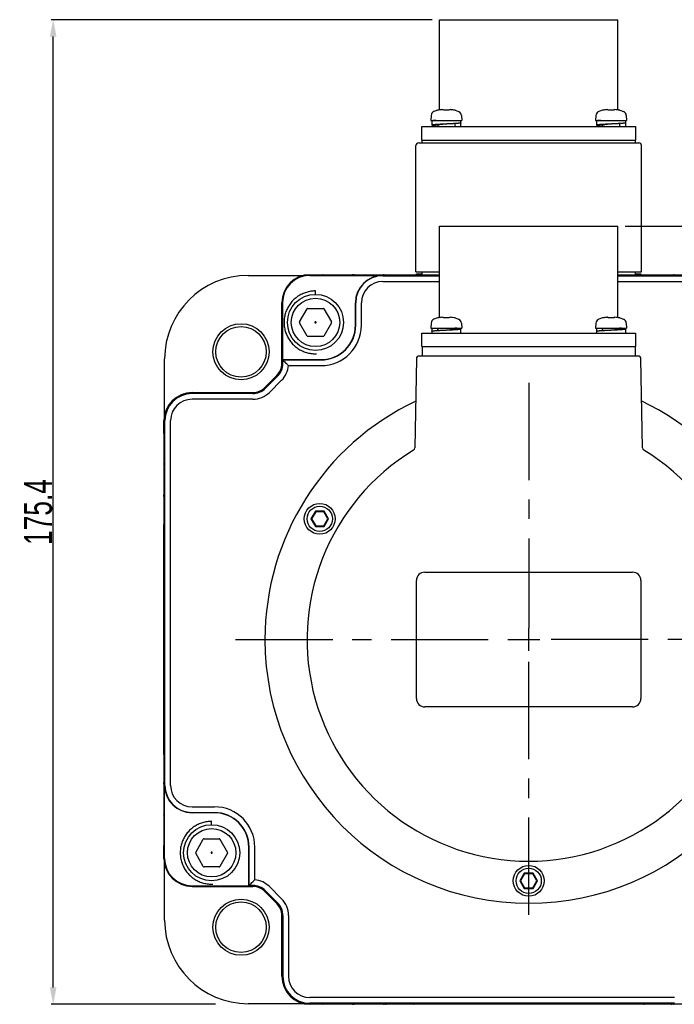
# Model space of a CAD drawing. Header units: millimetres. Extents: x -95 to 535, y -111 to 334.
# Tile 3 of 20: x 13 to 71, y 157 to 245. Entities that reach past the tile are written whole.
import ezdxf

# ---------------------------------------------------------------- set-up
doc = ezdxf.new("R2010")
doc.units = ezdxf.units.MM
doc.header["$LTSCALE"] = 23.1
doc.header["$PDMODE"] = 3
doc.header["$PDSIZE"] = 0.3125
doc.linetypes.add('CENTER', pattern=[0.6, 0.375, -0.075, 0.075, -0.075])
doc.layers.get('0').update_dxf_attribs({"linetype": 'CONTINUOUS'})
doc.layers.get('Defpoints').update_dxf_attribs({"linetype": 'CONTINUOUS'})
for name, color, linetype in [('3_ALL_AXES', 7, 'CONTINUOUS'), ('7_ALL_FEATURES', 7, 'CONTINUOUS'), ('AXS', 7, 'CONTINUOUS'), ('DEFAULT_1', 7, 'CENTER')]:
    doc.layers.add(name, color=color, linetype=linetype)
doc.styles.get("Standard").update_dxf_attribs({"font": 'txt', "width": 0.7})
doc.dimstyles.new('DIMSTYLE_3', dxfattribs={"dimtxt": 2.5, "dimasz": 1.5, "dimexe": 0.18, "dimexo": 0.0625, "dimgap": 0.09, "dimtad": 1, "dimdec": 1, "dimlfac": 2, "dimdsep": 46, "dimtxsty": 'Standard', "dimblk": '_FILLED', "dimblk1": '_FILLED', "dimblk2": '_FILLED', "dimcen": 0.09, "dimadec": 0, "dimazin": 0, "dimtp": 0.1, "dimtm": 0.1, "dimtfac": 1, "dimtdec": 1, "dimtofl": 0, "dimtmove": 0, "dimatfit": 3, "dimldrblk": '_FILLED', "dimfxl": 0, "dimtolj": 1, "dimarcsym": 0})

# ---------------------------------------------------------------- blocks, each defined once
blk = doc.blocks.new('_FILLED')
at = {"color": 0, "linetype": 'ByBlock'}
blk.add_solid([(0, 0), (-1, 0.2), (-1, -0.2)], dxfattribs=at)
blk = doc.blocks.new('*D173')
at = {"color": 0, "linetype": 'Continuous', "lineweight": -2}
for p, q in [((66.827, 226.764), (97.032, 226.764)), ((96.852, 158.944), (96.852, 225.264)), ((85.797, 157.444), (97.032, 157.444))]:
    blk.add_line(p, q, dxfattribs=at)
at = {"layer": 'Defpoints', "color": 0, "linetype": 'Continuous'}
for p in [(66.764, 226.764), (96.852, 226.764), (85.735, 157.444)]:
    blk.add_point(p, dxfattribs=at)
at = {"color": 0, "linetype": 'Continuous', "lineweight": -2, "xscale": 1.5, "yscale": 1.5, "zscale": 1.5}
for p, rotation in [((96.852, 226.764), 90), ((96.852, 157.444), 270)]:
    blk.add_blockref('_FILLED', p, dxfattribs=dict(at, rotation=rotation))
at = {"color": 0, "linetype": 'Continuous', "insert": (95.512, 192.104), "char_height": 2.5, "attachment_point": 5, "rotation": 90}
blk.add_mtext('\\A1;138.6', dxfattribs=at)
blk = doc.blocks.new('*D174')
at = {"color": 0, "linetype": 'Continuous', "lineweight": -2}
for p, q in [((49.627, 245.164), (15.672, 245.164)), ((15.852, 158.944), (15.852, 243.664)), ((30.314, 157.444), (15.672, 157.444))]:
    blk.add_line(p, q, dxfattribs=at)
at = {"layer": 'Defpoints', "color": 0, "linetype": 'Continuous'}
for p in [(15.852, 245.164), (49.689, 245.164), (30.377, 157.444)]:
    blk.add_point(p, dxfattribs=at)
at = {"color": 0, "linetype": 'Continuous', "lineweight": -2, "xscale": 1.5, "yscale": 1.5, "zscale": 1.5}
for p, rotation in [((15.852, 245.164), 90), ((15.852, 157.444), 270)]:
    blk.add_blockref('_FILLED', p, dxfattribs=dict(at, rotation=rotation))
at = {"color": 0, "linetype": 'Continuous', "insert": (14.512, 201.304), "char_height": 2.5, "attachment_point": 5, "rotation": 90}
blk.add_mtext('\\A1;175.4', dxfattribs=at)

msp = doc.modelspace()

# ---------------------------------------------------------------- linework, layer by layer
at = {"color": 7, "linetype": 'Continuous'}
for p, q in [((50.111, 237.0916), (49.7878, 236.9851)), ((50.1397, 237.0925), (50.1382, 237.0923)), ((50.1729, 237.0979), (50.1576, 237.0953)), ((50.1894, 237.101), (50.1718, 237.0977)), ((50.2089, 237.1047), (50.1866, 237.1005)), ((50.2282, 237.1086), (50.2087, 237.1047)), ((50.2103, 237.105), (50.2094, 237.1048)), ((50.5391, 237.1534), (50.5735, 237.1503)), ((50.5735, 237.1503), (50.5785, 237.1489)), ((50.611, 237.1364), (50.5785, 237.1489)), ((50.6539, 237.1138), (50.6102, 237.1368)), ((50.6777, 237.0975), (50.6531, 237.1143)), ((50.6779, 237.0975), (50.676, 237.098)), ((50.6896, 237.0954), (50.6779, 237.0975)), ((50.7565, 237.0922), (50.729, 237.0923)), ((50.8396, 237.0946), (50.7555, 237.0922)), ((50.9364, 237.0946), (50.8383, 237.0946)), ((51.0959, 237.0975), (51.0837, 237.0954)), ((51.1205, 237.1143), (51.0959, 237.0975)), ((51.1634, 237.1368), (51.1198, 237.1138)), ((51.1951, 237.1489), (51.1626, 237.1364)), ((51.1951, 237.1489), (51.2103, 237.1525)), ((51.2342, 237.1534), (51.2341, 237.1534)), ((51.3311, 237.1433), (51.2346, 237.1534)), ((51.6244, 237.0939), (51.6186, 237.0949)), ((51.6383, 237.092), (51.6353, 237.0923)), ((51.6627, 237.0916), (51.9858, 236.9851)), ((64.791, 237.0916), (64.4678, 236.9851)), ((64.8197, 237.0925), (64.8182, 237.0923)), ((64.8529, 237.0979), (64.8376, 237.0953)), ((64.8694, 237.101), (64.8518, 237.0977)), ((64.8889, 237.1047), (64.869, 237.1009)), ((64.9082, 237.1086), (64.8887, 237.1047)), ((65.2191, 237.1534), (65.2535, 237.1503)), ((65.2535, 237.1503), (65.2585, 237.1489)), ((65.291, 237.1364), (65.2585, 237.1489)), ((65.3339, 237.1138), (65.2902, 237.1368)), ((65.3577, 237.0975), (65.3331, 237.1143)), ((65.3579, 237.0975), (65.356, 237.098)), ((65.3696, 237.0954), (65.3579, 237.0975)), ((65.4365, 237.0922), (65.409, 237.0923)), ((65.5196, 237.0946), (65.4355, 237.0922)), ((65.6164, 237.0946), (65.5183, 237.0946)), ((65.7759, 237.0975), (65.7637, 237.0954)), ((65.8005, 237.1143), (65.7759, 237.0975)), ((65.8434, 237.1368), (65.7998, 237.1138)), ((65.8751, 237.1489), (65.8426, 237.1364)), ((65.8751, 237.1489), (65.8903, 237.1525)), ((65.9142, 237.1534), (65.9141, 237.1534)), ((66.0111, 237.1433), (65.9146, 237.1534)), ((66.3044, 237.0939), (66.2986, 237.0949)), ((66.3183, 237.092), (66.3153, 237.0923)), ((66.3427, 237.0916), (66.6658, 236.9851)), ((49.5349, 236.6339), (49.5118, 236.1937)), ((49.5118, 236.1937), (52.2618, 236.1937)), ((52.2388, 236.6339), (52.2618, 236.1937)), ((64.2149, 236.6339), (64.1918, 236.1937)), ((64.1918, 236.1937), (66.9418, 236.1937)), ((66.9188, 236.6339), (66.9418, 236.1937)), ((48.1768, 222.6937), (48.1768, 233.9437)), ((48.4268, 234.1937), (68.0268, 234.1937)), ((68.2768, 222.6937), (68.2768, 233.9437)), ((33.2268, 222.3869), (38.3687, 222.3869)), ((38.7268, 222.4437), (39.87, 222.4437)), ((38.7268, 222.4349), (50.2893, 222.4349)), ((38.7268, 222.3826), (45.2268, 222.3826)), ((42.5836, 222.4437), (42.62, 222.4437)), ((45.2268, 222.3564), (50.2893, 222.3564)), ((45.3336, 222.4437), (50.2893, 222.4437)), ((48.1768, 222.6937), (50.2893, 222.6937)), ((48.2268, 222.4937), (48.2268, 222.5187)), ((48.2268, 222.5187), (48.7268, 222.5187)), ((48.2268, 222.4937), (48.7268, 222.4937)), ((66.1643, 222.6937), (68.2768, 222.6937)), ((66.1643, 222.4437), (71.12, 222.4437)), ((66.1643, 222.4349), (77.7268, 222.4349)), ((66.1643, 222.3564), (77.7268, 222.3564)), ((67.7268, 222.5187), (68.2268, 222.5187)), ((67.7268, 222.4937), (68.2268, 222.4937)), ((68.2268, 222.4937), (68.2268, 222.5187)), ((45.2268, 221.8477), (50.2893, 221.8477)), ((66.1643, 221.8477), (77.7268, 221.8477)), ((39.2285, 220.6841), (39.2285, 220.9948)), ((36.2268, 214.5269), (36.2268, 219.9437)), ((36.2355, 219.9437), (36.2355, 214.5269)), ((36.2879, 219.9437), (36.2879, 214.8826)), ((37.8068, 218.2323), (38.4852, 219.4073)), ((38.5501, 219.4448), (39.9069, 219.4448)), ((39.9719, 219.4073), (40.6502, 218.2323)), ((42.7879, 217.9437), (42.7879, 219.9437)), ((42.8141, 217.9437), (42.8141, 219.9437)), ((43.3228, 217.9437), (43.3228, 219.9437)), ((50.111, 218.5916), (49.7878, 218.4851)), ((50.1622, 218.5961), (50.1513, 218.5942)), ((50.1729, 218.5979), (50.1604, 218.5958)), ((50.185, 218.6002), (50.1713, 218.5977)), ((50.1985, 218.6027), (50.1839, 218.5999)), ((50.2131, 218.6056), (50.1978, 218.6026)), ((50.2282, 218.6086), (50.2131, 218.6056)), ((50.6133, 218.6354), (50.5785, 218.6489)), ((50.6521, 218.6149), (50.6132, 218.6354)), ((50.6775, 218.5976), (50.652, 218.615)), ((50.6776, 218.5976), (50.6746, 218.5983)), ((50.7134, 218.5931), (50.6954, 218.5947)), ((50.7688, 218.5926), (50.7595, 218.5923)), ((50.8446, 218.5947), (50.7688, 218.5926)), ((50.9299, 218.5947), (50.8442, 218.5947)), ((51.015, 218.5923), (50.9295, 218.5947)), ((51.0073, 218.5925), (51.0048, 218.5926)), ((51.0784, 218.5947), (51.0605, 218.5931)), ((51.091, 218.5965), (51.0784, 218.5947)), ((51.0988, 218.5982), (51.0911, 218.5966)), ((51.1218, 218.6151), (51.0961, 218.5976)), ((51.0982, 218.598), (51.0988, 218.5982)), ((51.1606, 218.6355), (51.1216, 218.615)), ((51.1951, 218.6489), (51.1605, 218.6354)), ((51.2259, 218.6537), (51.2343, 218.6534)), ((51.336, 218.6427), (51.2346, 218.6534)), ((51.5607, 218.6055), (51.5455, 218.6086)), ((51.6372, 218.592), (51.6381, 218.592)), ((51.6627, 218.5916), (51.9858, 218.4851)), ((64.791, 218.5916), (64.4678, 218.4851)), ((64.8422, 218.5961), (64.8313, 218.5942)), ((64.8529, 218.5979), (64.8404, 218.5958)), ((64.865, 218.6002), (64.8513, 218.5977)), ((64.8785, 218.6027), (64.8639, 218.5999)), ((64.8931, 218.6056), (64.8778, 218.6026)), ((64.9082, 218.6086), (64.8931, 218.6056)), ((64.9082, 218.6086), (64.8932, 218.6056)), ((65.2933, 218.6354), (65.2585, 218.6489)), ((65.3321, 218.6149), (65.2932, 218.6354)), ((65.3575, 218.5976), (65.332, 218.615)), ((65.3576, 218.5976), (65.3546, 218.5983)), ((65.3934, 218.5931), (65.3754, 218.5947)), ((65.4488, 218.5926), (65.4395, 218.5923)), ((65.5246, 218.5947), (65.4488, 218.5926)), ((65.6099, 218.5947), (65.5242, 218.5947)), ((65.695, 218.5923), (65.6095, 218.5947)), ((65.6873, 218.5925), (65.6848, 218.5926)), ((65.7584, 218.5947), (65.7405, 218.5931)), ((65.771, 218.5965), (65.7584, 218.5947)), ((65.7788, 218.5982), (65.7711, 218.5966)), ((65.8018, 218.6151), (65.7761, 218.5976)), ((65.7782, 218.598), (65.7788, 218.5982)), ((65.8406, 218.6355), (65.8016, 218.615)), ((65.8751, 218.6489), (65.8405, 218.6354)), ((65.9059, 218.6537), (65.9143, 218.6534)), ((66.016, 218.6427), (65.9146, 218.6534)), ((66.2407, 218.6055), (66.2255, 218.6086)), ((66.3172, 218.592), (66.3181, 218.592)), ((66.3427, 218.5916), (66.6658, 218.4851)), ((38.4852, 216.9823), (37.8068, 218.1573)), ((39.1913, 218.2304), (39.1791, 218.2092)), ((39.1791, 218.1804), (39.1913, 218.1592)), ((39.2407, 218.2448), (39.2163, 218.2448)), ((39.2163, 218.1448), (39.2407, 218.1448)), ((39.2779, 218.2092), (39.2657, 218.2304)), ((39.2657, 218.1592), (39.2779, 218.1804)), ((40.6502, 218.1573), (39.9719, 216.9823)), ((49.5349, 218.1339), (49.5118, 217.6937)), ((49.5118, 217.6937), (52.2618, 217.6937)), ((52.2388, 218.1339), (52.2618, 217.6937)), ((64.2149, 218.1339), (64.1918, 217.6937)), ((64.1918, 217.6937), (66.9418, 217.6937)), ((66.9188, 218.1339), (66.9418, 217.6937)), ((39.9069, 216.9448), (38.5501, 216.9448)), ((25.7836, 209.8018), (25.7836, 214.9437)), ((36.3141, 214.8564), (36.2879, 214.8826)), ((36.2879, 214.8826), (39.7268, 214.8826)), ((36.3146, 214.8277), (36.3141, 214.8564)), ((36.3141, 214.8564), (39.7268, 214.8564)), ((36.8151, 214.3477), (39.7268, 214.3477)), ((34.7042, 212.383), (35.7875, 213.4663)), ((35.7937, 213.4601), (34.7104, 212.3768)), ((35.8492, 213.4046), (34.7659, 212.3213)), ((36.2089, 213.0448), (35.1257, 211.9616)), ((28.2268, 211.9437), (33.6436, 211.9437)), ((33.6436, 211.9349), (28.2268, 211.9349)), ((33.6436, 211.8564), (28.2268, 211.8564)), ((33.6436, 211.3477), (28.2268, 211.3477)), ((25.7268, 208.3005), (25.7268, 209.4437)), ((25.7355, 170.4437), (25.7355, 209.4437)), ((25.8141, 176.9437), (25.8141, 209.4437)), ((26.3228, 176.9437), (26.3228, 209.4437)), ((25.7268, 205.5505), (25.7268, 205.5868)), ((25.7268, 202.6896), (25.7268, 202.8368)), ((39.2176, 201.3687), (38.8279, 200.6937)), ((39.2464, 201.3187), (38.8856, 200.6937)), ((39.2176, 201.3687), (39.2464, 201.3187)), ((39.997, 201.3687), (39.2176, 201.3687)), ((39.9681, 201.3187), (39.2464, 201.3187)), ((39.997, 201.3687), (39.9681, 201.3187)), ((40.329, 200.6937), (39.9681, 201.3187)), ((40.3867, 200.6937), (39.997, 201.3687)), ((25.7268, 179.6896), (25.7268, 200.1977)), ((38.8279, 200.6937), (39.2176, 200.0187)), ((38.8279, 200.6937), (38.8856, 200.6937)), ((38.8856, 200.6937), (39.2464, 200.0687)), ((39.2176, 200.0187), (39.2464, 200.0687)), ((39.2176, 200.0187), (39.997, 200.0187)), ((39.2464, 200.0687), (39.9681, 200.0687)), ((39.9681, 200.0687), (40.329, 200.6937)), ((39.997, 200.0187), (39.9681, 200.0687)), ((39.997, 200.0187), (40.3867, 200.6937)), ((40.3867, 200.6937), (40.329, 200.6937)), ((48.9768, 195.9437), (67.4768, 195.9437)), ((48.2268, 184.6937), (48.2268, 195.1937)), ((68.2268, 195.1937), (68.2268, 184.6937)), ((58.2268, 188.9436), (58.2268, 190.9437)), ((57.2268, 189.9437), (59.2269, 189.9437)), ((67.4768, 183.9437), (48.9768, 183.9437)), ((25.7268, 177.0505), (25.7268, 177.1977)), ((25.7879, 170.4437), (25.7879, 176.9437)), ((28.2268, 175.0397), (30.2268, 175.0397)), ((25.7268, 174.3005), (25.7268, 174.3368)), ((28.2268, 174.5309), (30.2268, 174.5309)), ((30.2268, 174.5048), (28.2268, 174.5048)), ((29.9757, 173.4347), (29.9757, 173.7454)), ((28.554, 170.9829), (29.2323, 172.1579)), ((29.2973, 172.1954), (30.6541, 172.1954)), ((30.719, 172.1579), (31.3974, 170.9829)), ((25.7268, 170.4437), (25.7268, 171.5868)), ((33.2879, 168.0048), (33.2879, 171.4437)), ((33.3141, 168.0309), (33.3141, 171.4437)), ((33.8228, 168.532), (33.8228, 171.4437)), ((29.2323, 169.7329), (28.554, 170.9079)), ((29.9385, 170.9809), (29.9263, 170.9598)), ((29.9263, 170.9309), (29.9385, 170.9098)), ((29.9879, 170.9954), (29.9635, 170.9954)), ((29.9635, 170.8954), (29.9879, 170.8954)), ((30.0251, 170.9598), (30.0129, 170.9809)), ((30.0129, 170.9098), (30.0251, 170.9309)), ((31.3974, 170.9079), (30.719, 169.7329)), ((25.7836, 164.9437), (25.7836, 170.0855)), ((30.6541, 169.6954), (29.2973, 169.6954)), ((57.8371, 169.1187), (57.4474, 168.4437)), ((57.4474, 168.4437), (57.5051, 168.4437)), ((57.4474, 168.4437), (57.8371, 167.7687)), ((57.866, 169.0687), (57.5051, 168.4437)), ((57.5051, 168.4437), (57.866, 167.8187)), ((58.6165, 169.1187), (57.8371, 169.1187)), ((57.8371, 169.1187), (57.866, 169.0687)), ((58.5877, 169.0687), (57.866, 169.0687)), ((58.6165, 169.1187), (58.5877, 169.0687)), ((58.9485, 168.4437), (58.5877, 169.0687)), ((58.5877, 167.8187), (58.9485, 168.4437)), ((59.0062, 168.4437), (58.6165, 169.1187)), ((58.6165, 167.7687), (59.0062, 168.4437)), ((59.0062, 168.4437), (58.9485, 168.4437)), ((28.2268, 168.0048), (33.2879, 168.0048)), ((28.2268, 167.9524), (33.6436, 167.9524)), ((33.6436, 167.9437), (28.2268, 167.9437)), ((33.3141, 168.0309), (33.2879, 168.0048)), ((33.3428, 168.0314), (33.3141, 168.0309)), ((34.7659, 167.566), (35.8492, 166.4828)), ((35.1257, 167.9258), (36.2089, 166.8425)), ((57.8371, 167.7687), (57.866, 167.8187)), ((57.8371, 167.7687), (58.6165, 167.7687)), ((57.866, 167.8187), (58.5877, 167.8187)), ((58.6165, 167.7687), (58.5877, 167.8187)), ((35.7875, 166.4211), (34.7042, 167.5043)), ((34.7104, 167.5105), (35.7937, 166.4272)), ((36.2268, 159.9437), (36.2268, 165.3604)), ((36.2355, 165.3604), (36.2355, 159.9437)), ((36.3141, 165.3604), (36.3141, 159.9437)), ((36.8228, 165.3604), (36.8228, 159.9437)), ((71.2268, 158.0397), (38.7268, 158.0397)), ((38.3687, 157.5004), (33.2268, 157.5004)), ((71.2268, 157.5309), (38.7268, 157.5309)), ((77.7268, 157.4524), (38.7268, 157.4524)), ((39.87, 157.4437), (38.7268, 157.4437)), ((42.62, 157.4437), (42.5836, 157.4437)), ((45.4808, 157.4437), (45.3336, 157.4437)), ((68.4808, 157.4437), (47.9728, 157.4437)), ((71.12, 157.4437), (70.9728, 157.4437))]:
    msp.add_line(p, q, dxfattribs=at)
for points in [[(50.1576, 237.0953), (50.1465, 237.0935), (50.1391, 237.0924), (50.1363, 237.0921)], [(50.5391, 237.1534), (50.4448, 237.1436), (50.3237, 237.1262), (50.2282, 237.1086)], [(50.7297, 237.0923), (50.7066, 237.0936), (50.6891, 237.0955)], [(51.0439, 237.0923), (51.0172, 237.0922), (50.9364, 237.0946)], [(51.0845, 237.0955), (51.0658, 237.0935), (51.0431, 237.0923)], [(51.099, 237.0983), (51.0994, 237.0984), (51.0959, 237.0975)], [(51.2103, 237.1525), (51.2259, 237.1537), (51.2341, 237.1534)], [(51.5455, 237.1086), (51.4522, 237.1258), (51.3311, 237.1433)], [(51.5806, 237.1017), (51.5622, 237.1052), (51.5455, 237.1086)], [(51.6305, 237.093), (51.622, 237.0943), (51.6107, 237.0962), (51.5968, 237.0986), (51.5806, 237.1017)], [(51.6377, 237.092), (51.6383, 237.092), (51.6363, 237.0922), (51.6305, 237.093)], [(64.8376, 237.0953), (64.8265, 237.0935), (64.8191, 237.0924), (64.8163, 237.0921)], [(65.2191, 237.1534), (65.1248, 237.1436), (65.0037, 237.1262), (64.9082, 237.1086)], [(65.4097, 237.0923), (65.3866, 237.0936), (65.3691, 237.0955)], [(65.7239, 237.0923), (65.6972, 237.0922), (65.6164, 237.0946)], [(65.7645, 237.0955), (65.7458, 237.0935), (65.7231, 237.0923)], [(65.779, 237.0983), (65.7794, 237.0984), (65.7759, 237.0975)], [(65.8903, 237.1525), (65.9059, 237.1537), (65.9141, 237.1534)], [(66.2255, 237.1086), (66.1322, 237.1258), (66.0111, 237.1433)], [(66.2606, 237.1017), (66.2422, 237.1052), (66.2255, 237.1086)], [(66.3105, 237.093), (66.302, 237.0943), (66.2907, 237.0962), (66.2768, 237.0986), (66.2606, 237.1017)], [(66.3177, 237.092), (66.3183, 237.092), (66.3163, 237.0922), (66.3105, 237.093)], [(50.1531, 218.5945), (50.1439, 218.5931), (50.1386, 218.5924), (50.1366, 218.5921)], [(50.5391, 218.6534), (50.4385, 218.6428), (50.3285, 218.627), (50.2282, 218.6086)], [(50.5391, 218.6534), (50.567, 218.6519), (50.5785, 218.6489)], [(50.6957, 218.5946), (50.6827, 218.5965), (50.6776, 218.5976)], [(50.7598, 218.5923), (50.7351, 218.5922), (50.7134, 218.5931)], [(51.0609, 218.5931), (51.0394, 218.5922), (51.015, 218.5923)], [(51.1951, 218.6489), (51.2103, 218.6525), (51.2259, 218.6537)], [(51.5455, 218.6086), (51.4459, 218.6268), (51.336, 218.6427)], [(51.6283, 218.5933), (51.621, 218.5945), (51.6118, 218.596), (51.6011, 218.5979), (51.589, 218.6001), (51.5755, 218.6027), (51.5607, 218.6055)], [(51.6382, 218.592), (51.6375, 218.5921), (51.634, 218.5925), (51.6283, 218.5933)], [(64.8331, 218.5945), (64.8239, 218.5931), (64.8186, 218.5924), (64.8166, 218.5921)], [(65.2191, 218.6534), (65.1185, 218.6428), (65.0085, 218.627), (64.9082, 218.6086)], [(65.2191, 218.6534), (65.247, 218.6519), (65.2585, 218.6489)], [(65.3757, 218.5946), (65.3627, 218.5965), (65.3576, 218.5976)], [(65.4398, 218.5923), (65.4151, 218.5922), (65.3934, 218.5931)], [(65.7409, 218.5931), (65.7194, 218.5922), (65.695, 218.5923)], [(65.8751, 218.6489), (65.8903, 218.6525), (65.9059, 218.6537)], [(66.2255, 218.6086), (66.1259, 218.6268), (66.016, 218.6427)], [(66.3083, 218.5933), (66.301, 218.5945), (66.2918, 218.596), (66.2811, 218.5979), (66.269, 218.6001), (66.2555, 218.6027), (66.2407, 218.6055)], [(66.3182, 218.592), (66.3175, 218.5921), (66.314, 218.5925), (66.3083, 218.5933)]]:
    msp.add_lwpolyline(points, dxfattribs=at)
for centre, radius in [((39.2285, 218.1948), 2.5), ((39.2285, 218.1948), 2.155), ((32.5942, 215.5763), 2.5), ((32.5942, 215.5763), 2.25), ((39.6073, 200.6937), 1.375), ((39.6073, 200.6937), 1.125), ((29.9757, 170.9454), 2.5), ((29.9757, 170.9454), 2.155), ((58.2268, 168.4437), 1.375), ((58.2268, 168.4437), 1.125), ((32.5942, 164.311), 2.5), ((32.5942, 164.311), 2.25)]:
    msp.add_circle(centre, radius, dxfattribs=at)
for centre, radius, start, end in [((49.9343, 236.6129), 0.4, 111.489952, 177), ((50.8868, 234.1937), 3, 104.988234, 111.489952), ((50.1368, 236.995), 0.1, 80.728638, 104.988234), ((51.6368, 236.995), 0.1, 75.011766, 96.046608), ((51.8393, 236.6129), 0.4, 3, 68.510048), ((64.6143, 236.6129), 0.4, 111.489952, 177), ((64.8168, 236.995), 0.1, 80.728638, 104.988234), ((66.3168, 236.995), 0.1, 75.011766, 96.046608), ((66.5193, 236.6129), 0.4, 3, 68.510048), ((48.4268, 233.9437), 0.25, 90, 180), ((68.0268, 233.9437), 0.25, 0, 90), ((33.2268, 214.9437), 7.4433, 90, 180), ((38.7268, 219.9437), 2.5, 90, 180), ((38.7268, 219.9437), 2.4913, 90, 180), ((38.7268, 219.9437), 2.4389, 90, 180), ((39.87, 221.9437), 0.5, 83.732563, 90), ((42.5836, 221.9437), 0.5, 90, 96.286114), ((42.62, 221.9437), 0.5, 83.732563, 90), ((45.2268, 219.9437), 2.4389, 90, 180), ((45.2268, 219.9437), 2.4127, 90, 180), ((45.3336, 221.9437), 0.5, 90, 96.286114), ((71.12, 221.9437), 0.5, 83.713886, 90), ((45.2268, 219.9437), 1.904, 90, 180), ((38.5501, 219.3698), 0.075, 90, 150), ((39.9069, 219.3698), 0.075, 30, 90), ((49.9343, 218.1129), 0.4, 111.489952, 177), ((50.1368, 218.495), 0.1, 83.87634, 104.988234), ((51.6368, 218.495), 0.1, 75.011766, 96.127164), ((51.8393, 218.1129), 0.4, 3, 68.510048), ((64.6143, 218.1129), 0.4, 111.489952, 177), ((64.8168, 218.495), 0.1, 83.87634, 104.988234), ((66.3168, 218.495), 0.1, 75.011766, 96.127164), ((66.5193, 218.1129), 0.4, 3, 68.510048), ((37.8718, 218.1948), 0.075, 150, 210), ((39.7268, 217.9437), 3.596, 270, 0), ((39.7268, 217.9437), 3.0873, 270, 0), ((39.7268, 217.9437), 3.0611, 270, 0), ((40.5853, 218.1948), 0.075, 330, 30), ((38.5501, 217.0198), 0.075, 210, 270), ((39.9069, 217.0198), 0.075, 270, 330), ((34.7268, 214.5269), 1.5, 315, 0), ((34.7268, 214.5269), 1.5087, 315, 0), ((34.7268, 214.5269), 1.5873, 315, 0), ((34.7268, 214.5269), 2.096, 315, 355.093693), ((33.6436, 213.4437), 1.5, 270, 315), ((33.6436, 213.4437), 1.5087, 270, 315), ((33.6436, 213.4437), 1.5873, 270, 315), ((28.2268, 209.4437), 2.5, 90, 180), ((28.2268, 209.4437), 2.4913, 90, 180), ((28.2268, 209.4437), 2.4127, 90, 180), ((33.6436, 213.4437), 2.096, 270, 315), ((28.2268, 209.4437), 1.904, 90, 180), ((26.2268, 208.3005), 0.5, 180, 186.267437), ((26.2268, 205.5868), 0.5, 173.713886, 180), ((26.2268, 205.5505), 0.5, 180, 186.267437), ((26.2268, 202.8368), 0.5, 173.713886, 180), ((26.2268, 202.6896), 0.5, 180, 186.267437), ((26.2268, 200.1977), 0.5, 173.713886, 180), ((48.9768, 195.1937), 0.75, 90, 180), ((67.4768, 195.1937), 0.75, 0, 90), ((48.9768, 184.6937), 0.75, 180, 270), ((67.4768, 184.6937), 0.75, 270, 0), ((26.2268, 179.6896), 0.5, 180, 186.286114), ((26.2268, 177.1977), 0.5, 173.732563, 180), ((26.2268, 177.0505), 0.5, 180, 186.286114), ((28.2268, 176.9437), 2.4389, 180, 270), ((28.2268, 176.9437), 2.4127, 180, 270), ((28.2268, 176.9437), 1.904, 180, 270), ((30.2268, 171.4437), 3.596, 0, 90), ((26.2268, 174.3368), 0.5, 173.732563, 180), ((26.2268, 174.3005), 0.5, 180, 186.286114), ((30.2268, 171.4437), 3.0873, 0, 90), ((30.2268, 171.4437), 3.0611, 0, 90), ((29.2973, 172.1204), 0.075, 90, 150), ((30.6541, 172.1204), 0.075, 30, 90), ((26.2268, 171.5868), 0.5, 173.732563, 180), ((28.2268, 170.4437), 2.5, 180, 270), ((28.2268, 170.4437), 2.4913, 180, 270), ((28.2268, 170.4437), 2.4389, 180, 270), ((28.6189, 170.9454), 0.075, 150, 210), ((31.3325, 170.9454), 0.075, 330, 30), ((29.2973, 169.7704), 0.075, 210, 270), ((30.6541, 169.7704), 0.075, 270, 330), ((33.6436, 166.4437), 2.096, 45, 85.093693), ((33.6436, 166.4437), 1.5873, 45, 90), ((33.6436, 166.4437), 1.5087, 45, 90), ((33.6436, 166.4437), 1.5, 45, 90), ((34.7268, 165.3604), 2.096, 0, 45), ((34.7268, 165.3604), 1.5, 0, 45), ((34.7268, 165.3604), 1.5087, 0, 45), ((34.7268, 165.3604), 1.5873, 0, 45), ((33.2268, 164.9437), 7.4433, 180, 270), ((38.7268, 159.9437), 2.5, 180, 270), ((38.7268, 159.9437), 2.4913, 180, 270), ((38.7268, 159.9437), 2.4127, 180, 270), ((38.7268, 159.9437), 1.904, 180, 270), ((39.87, 157.9437), 0.5, 270, 276.267437), ((42.5836, 157.9437), 0.5, 263.713886, 270), ((42.62, 157.9437), 0.5, 270, 276.267437), ((45.3336, 157.9437), 0.5, 263.713886, 270), ((45.4808, 157.9437), 0.5, 270, 276.267437), ((47.9728, 157.9437), 0.5, 263.713886, 270), ((68.4808, 157.9437), 0.5, 270, 276.286114), ((70.9728, 157.9437), 0.5, 263.732563, 270), ((71.12, 157.9437), 0.5, 270, 276.286114)]:
    msp.add_arc(centre, radius, start, end, dxfattribs=at)
for points, start_tangent, end_tangent in [([(39.2285, 220.9948), (39.0217, 220.9872), (38.8161, 220.9643), (38.6127, 220.9262), (38.4126, 220.8733), (38.217, 220.8057), (38.027, 220.7239), (37.8435, 220.6283), (37.6676, 220.5193), (37.5001, 220.3977), (37.3422, 220.264), (37.1945, 220.1191), (37.058, 219.9636), (36.9333, 219.7985), (36.8211, 219.6246), (36.7221, 219.4429), (36.6367, 219.2544), (36.5656, 219.0601), (36.5089, 218.861), (36.4672, 218.6584), (36.4405, 218.4532), (36.429, 218.2466), (36.4328, 218.0397), (36.4519, 217.8336), (36.4862, 217.6295), (36.5354, 217.4286), (36.5994, 217.2318), (36.6777, 217.0402), (36.7699, 216.855), (36.8756, 216.6771), (36.9941, 216.5074), (37.1248, 216.347), (37.267, 216.1967), (37.4199, 216.0573), (37.5827, 215.9296), (37.7545, 215.8142), (37.9344, 215.7118), (38.1213, 215.623), (38.3142, 215.5483), (38.5122, 215.488), (38.714, 215.4425), (38.9187, 215.412), (39.1251, 215.3967), (39.332, 215.3967)], (-1, 0), (0.9993171, 0.0369515)), ([(39.1791, 218.2092), (39.1755, 218.1999), (39.1755, 218.19), (39.1791, 218.1804)], (-0.5, -0.8660254), (0.5, -0.8660254)), ([(39.2163, 218.2448), (39.2064, 218.2433), (39.1978, 218.2384), (39.1913, 218.2304)], (-1, 0), (-0.5, -0.8660254)), ([(39.1913, 218.1592), (39.1976, 218.1515), (39.2062, 218.1464), (39.2163, 218.1448)], (0.5, -0.8660254), (1, 0)), ([(39.2657, 218.2304), (39.2595, 218.2382), (39.2509, 218.2432), (39.2407, 218.2448)], (-0.5, 0.8660254), (-1, 0)), ([(39.2407, 218.1448), (39.2506, 218.1463), (39.2593, 218.1513), (39.2657, 218.1592)], (1, 0), (0.5, 0.8660254)), ([(39.2779, 218.1804), (39.2816, 218.19), (39.2815, 218.1999), (39.2779, 218.2092)], (0.5, 0.8660254), (-0.5, 0.8660254)), ([(36.3141, 214.5269), (36.3142, 214.6267), (36.3143, 214.7269), (36.3146, 214.8277)], (0, 1), (0.0032469, 0.9999947)), ([(36.3146, 214.8277), (36.4824, 214.6813), (36.6492, 214.5213), (36.8151, 214.3477)], (0.7700977, -0.637926), (0.6761928, -0.7367247)), ([(29.9757, 173.7454), (29.7689, 173.7377), (29.5632, 173.7148), (29.3598, 173.6768), (29.1598, 173.6239), (28.9642, 173.5563), (28.7741, 173.4745), (28.5906, 173.3788), (28.4147, 173.2699), (28.2473, 173.1483), (28.0893, 173.0146), (27.9417, 172.8696), (27.8051, 172.7142), (27.6804, 172.549), (27.5682, 172.3751), (27.4692, 172.1934), (27.3839, 172.0049), (27.3127, 171.8106), (27.2561, 171.6116), (27.2143, 171.4089), (27.1876, 171.2037), (27.1762, 170.9971), (27.18, 170.7902), (27.1991, 170.5842), (27.2333, 170.3801), (27.2826, 170.1791), (27.3465, 169.9823), (27.4248, 169.7908), (27.5171, 169.6055), (27.6227, 169.4276), (27.7412, 169.258), (27.8719, 169.0976), (28.0142, 168.9473), (28.1671, 168.8079), (28.3299, 168.6801), (28.5017, 168.5648), (28.6815, 168.4624), (28.8684, 168.3736), (29.0614, 168.2989), (29.2593, 168.2386), (29.4612, 168.193), (29.6659, 168.1626), (29.8722, 168.1473), (30.0791, 168.1473)], (-1, 0), (0.9993171, 0.0369515)), ([(29.9263, 170.9598), (29.9227, 170.9505), (29.9226, 170.9405), (29.9263, 170.9309)], (-0.5, -0.8660254), (0.5, -0.8660254)), ([(29.9635, 170.9954), (29.9536, 170.9938), (29.945, 170.9889), (29.9385, 170.9809)], (-1, 0), (-0.5, -0.8660254)), ([(29.9385, 170.9098), (29.9447, 170.902), (29.9533, 170.897), (29.9635, 170.8954)], (0.5, -0.8660254), (1, 0)), ([(30.0129, 170.9809), (30.0066, 170.9887), (29.998, 170.9937), (29.9879, 170.9954)], (-0.5, 0.8660254), (-1, 0)), ([(29.9879, 170.8954), (29.9978, 170.8969), (30.0064, 170.9018), (30.0129, 170.9098)], (1, 0), (0.5, 0.8660254)), ([(30.0251, 170.9309), (30.0288, 170.9405), (30.0287, 170.9505), (30.0251, 170.9598)], (0.5, 0.8660254), (-0.5, 0.8660254)), ([(33.3428, 168.0314), (33.4892, 168.1992), (33.6492, 168.3661), (33.8228, 168.532)], (0.637926, 0.7700977), (0.7367247, 0.6761928)), ([(33.6436, 168.0309), (33.5437, 168.031), (33.4436, 168.0312), (33.3428, 168.0314)], (-1, 0), (-0.9999947, 0.0032469))]:
    msp.add_spline(points, degree=3, dxfattribs=dict(at, start_tangent=start_tangent, end_tangent=end_tangent))
at = {"layer": '3_ALL_AXES', "color": 7, "linetype": 'Continuous'}
for p, q in [((50.2893, 237.1198), (50.2893, 245.1637)), ((50.2893, 245.1637), (66.1643, 245.1637)), ((66.1643, 237.1199), (66.1643, 245.1637)), ((50.2893, 218.6198), (50.2893, 226.7637)), ((50.2893, 226.7637), (66.1643, 226.7637)), ((66.1643, 218.6198), (66.1643, 226.7637))]:
    msp.add_line(p, q, dxfattribs=at)
msp.add_arc((58.2268, 189.9437), 23.5, 180, 0, dxfattribs=at)
at = {"layer": '7_ALL_FEATURES', "color": 7, "linetype": 'Continuous'}
for p, q in [((49.5868, 236.1437), (49.5868, 235.7687)), ((52.1868, 235.9687), (52.1868, 236.1937)), ((64.2668, 236.1437), (64.2668, 235.7687)), ((66.8668, 235.9687), (66.8668, 236.1937)), ((48.7018, 234.4437), (48.7018, 235.6387)), ((48.7018, 235.6387), (67.7518, 235.6387)), ((51.6368, 235.9078), (51.6368, 235.6387)), ((52.1868, 235.9437), (52.0871, 235.9437)), ((52.1868, 235.6387), (52.1868, 235.9437)), ((66.3168, 235.9078), (66.3168, 235.6387)), ((66.8668, 235.9437), (66.7671, 235.9437)), ((66.8668, 235.6387), (66.8668, 235.9437)), ((67.7518, 235.6387), (67.7518, 234.4437)), ((48.7018, 234.4437), (67.7518, 234.4437)), ((48.7268, 234.1937), (48.7268, 234.4437)), ((67.7268, 234.4437), (67.7268, 234.1937)), ((48.7268, 222.4437), (48.7268, 222.6937)), ((67.7268, 222.6937), (67.7268, 222.4437)), ((49.5868, 217.6937), (49.5868, 217.4437)), ((50.1368, 217.4795), (50.1368, 217.6937)), ((52.1868, 217.2437), (52.1868, 217.6187)), ((64.2668, 217.6937), (64.2668, 217.4437)), ((64.8168, 217.4795), (64.8168, 217.6937)), ((66.8668, 217.2437), (66.8668, 217.6187)), ((48.7018, 216.0437), (48.7018, 217.2387)), ((48.7018, 217.2387), (67.7518, 217.2387)), ((49.5868, 217.4437), (49.6865, 217.4437)), ((49.5868, 217.4187), (49.5868, 217.2387)), ((64.2668, 217.4437), (64.3665, 217.4437)), ((64.2668, 217.4187), (64.2668, 217.2387)), ((67.7518, 217.2387), (67.7518, 216.0437)), ((48.7018, 216.0437), (67.7518, 216.0437)), ((48.7268, 216.0437), (48.7268, 215.1937)), ((67.7268, 216.0437), (67.7268, 215.1937)), ((48.2225, 214.948), (48.0843, 207.0272)), ((67.9811, 215.1937), (48.4725, 215.1937)), ((68.3694, 207.0272), (68.2311, 214.948))]:
    msp.add_line(p, q, dxfattribs=at)
for centre, radius, start, end in [((48.4725, 214.9437), 0.25, 90, 179), ((67.9811, 214.9437), 0.25, 1, 90), ((58.2268, 189.9437), 23.5, 115.373392, 180), ((58.2268, 189.9437), 23.5, 0, 64.626608), ((47.8343, 207.0315), 0.25, 301.307129, 359), ((68.6193, 207.0315), 0.25, 181, 238.692871), ((58.2268, 189.9437), 19.75, 121.307129, 58.692871)]:
    msp.add_arc(centre, radius, start, end, dxfattribs=at)
for points, start_tangent, end_tangent in [([(49.968, 236.1937), (49.9186, 236.1902), (49.8579, 236.1855), (49.8026, 236.1809), (49.7532, 236.1762), (49.7097, 236.1716), (49.6726, 236.1669), (49.6419, 236.1623), (49.6179, 236.1576), (49.6007, 236.153), (49.5903, 236.1483), (49.5868, 236.1437)], (-0.9976132, -0.0690506), (0, -1)), ([(52.1868, 235.9687), (52.1834, 235.964), (52.173, 235.9594), (52.1557, 235.9547), (52.1317, 235.9501), (52.101, 235.9454), (52.0639, 235.9408), (52.0205, 235.9361), (51.971, 235.9315), (51.9158, 235.9268), (51.855, 235.9222), (51.7891, 235.9175), (51.7184, 235.9129), (51.6432, 235.9082), (51.564, 235.9035), (51.4812, 235.8989), (51.3953, 235.8942), (51.3066, 235.8896), (51.2156, 235.8849), (51.123, 235.8803), (51.029, 235.8756), (50.9343, 235.871), (50.8868, 235.8687)], (0, -1), (-0.9988031, -0.0489122)), ([(64.648, 236.1937), (64.5986, 236.1902), (64.5379, 236.1855), (64.4826, 236.1809), (64.4332, 236.1762), (64.3897, 236.1716), (64.3526, 236.1669), (64.3219, 236.1623), (64.2979, 236.1576), (64.2807, 236.153), (64.2703, 236.1483), (64.2668, 236.1437)], (-0.9976132, -0.0690506), (0, -1)), ([(66.8668, 235.9687), (66.8634, 235.964), (66.853, 235.9594), (66.8357, 235.9547), (66.8117, 235.9501), (66.781, 235.9454), (66.7439, 235.9408), (66.7005, 235.9361), (66.651, 235.9315), (66.5958, 235.9268), (66.535, 235.9222), (66.4691, 235.9175), (66.3984, 235.9129), (66.3232, 235.9082), (66.244, 235.9035), (66.1612, 235.8989), (66.0753, 235.8942), (65.9866, 235.8896), (65.8956, 235.8849), (65.803, 235.8803), (65.709, 235.8756), (65.6143, 235.871), (65.5668, 235.8687)], (0, -1), (-0.9988031, -0.0489122)), ([(50.8868, 235.8687), (50.8393, 235.8663), (50.7446, 235.8617), (50.6507, 235.857), (50.558, 235.8524), (50.4671, 235.8477), (50.3784, 235.8431), (50.2924, 235.8384), (50.2096, 235.8338), (50.1304, 235.8291), (50.0552, 235.8245), (49.9845, 235.8198), (49.9186, 235.8152), (49.8579, 235.8105), (49.8026, 235.8059), (49.7532, 235.8012), (49.7097, 235.7966), (49.6726, 235.7919), (49.6419, 235.7873), (49.6179, 235.7826), (49.6007, 235.778), (49.5903, 235.7733), (49.5868, 235.7687)], (-0.9988031, -0.0489122), (0, -1)), ([(49.5868, 235.7687), (49.5903, 235.764), (49.6007, 235.7594), (49.6179, 235.7547), (49.6419, 235.7501), (49.6726, 235.7454), (49.7097, 235.7408), (49.7532, 235.7361), (49.8026, 235.7315), (49.8579, 235.7268), (49.9186, 235.7222), (49.9845, 235.7175), (50.0552, 235.7129), (50.1304, 235.7082), (50.1368, 235.7078)], (0, -1), (0.9982075, -0.059848)), ([(50.8868, 235.8687), (50.8511, 235.8656), (50.7801, 235.8596), (50.71, 235.8535), (50.6415, 235.8475), (50.5753, 235.8414), (50.5118, 235.8353), (50.4518, 235.8293), (50.3957, 235.8232), (50.344, 235.8172), (50.2973, 235.8111), (50.2559, 235.805), (50.2202, 235.799), (50.1905, 235.7929), (50.1672, 235.7868), (50.1504, 235.7808), (50.1402, 235.7747), (50.1368, 235.7687)], (-0.9964168, -0.0845786), (0, -1)), ([(52.1611, 235.9563), (52.173, 235.953), (52.1834, 235.9483), (52.1868, 235.9437)], (0.9691739, -0.2463776), (0, -1)), ([(65.5668, 235.8687), (65.5193, 235.8663), (65.4246, 235.8617), (65.3307, 235.857), (65.238, 235.8524), (65.1471, 235.8477), (65.0584, 235.8431), (64.9724, 235.8384), (64.8896, 235.8338), (64.8104, 235.8291), (64.7352, 235.8245), (64.6645, 235.8198), (64.5986, 235.8152), (64.5379, 235.8105), (64.4826, 235.8059), (64.4332, 235.8012), (64.3897, 235.7966), (64.3526, 235.7919), (64.3219, 235.7873), (64.2979, 235.7826), (64.2807, 235.778), (64.2703, 235.7733), (64.2668, 235.7687)], (-0.9988031, -0.0489122), (0, -1)), ([(64.2668, 235.7687), (64.2703, 235.764), (64.2807, 235.7594), (64.2979, 235.7547), (64.3219, 235.7501), (64.3526, 235.7454), (64.3897, 235.7408), (64.4332, 235.7361), (64.4826, 235.7315), (64.5379, 235.7268), (64.5986, 235.7222), (64.6645, 235.7175), (64.7352, 235.7129), (64.8104, 235.7082), (64.8168, 235.7078)], (0, -1), (0.9982075, -0.059848)), ([(65.5668, 235.8687), (65.5311, 235.8656), (65.4601, 235.8596), (65.39, 235.8535), (65.3215, 235.8475), (65.2553, 235.8414), (65.1918, 235.8353), (65.1318, 235.8293), (65.0757, 235.8232), (65.024, 235.8172), (64.9773, 235.8111), (64.9359, 235.805), (64.9002, 235.799), (64.8705, 235.7929), (64.8472, 235.7868), (64.8304, 235.7808), (64.8202, 235.7747), (64.8168, 235.7687)], (-0.9964168, -0.0845786), (0, -1)), ([(66.8411, 235.9563), (66.853, 235.953), (66.8634, 235.9483), (66.8668, 235.9437)], (0.9691739, -0.2463776), (0, -1)), ([(50.8868, 217.5187), (50.9225, 217.5217), (50.9936, 217.5278), (51.0636, 217.5338), (51.1321, 217.5399), (51.1984, 217.5459), (51.2618, 217.552), (51.3219, 217.5581), (51.378, 217.5641), (51.4296, 217.5702), (51.4764, 217.5762), (51.5178, 217.5823), (51.5534, 217.5884), (51.5831, 217.5944), (51.6064, 217.6005), (51.6233, 217.6065), (51.6334, 217.6126), (51.6368, 217.6187)], (0.9964168, 0.0845786), (0, 1)), ([(50.8868, 217.5187), (50.9343, 217.521), (51.029, 217.5256), (51.123, 217.5303), (51.2156, 217.5349), (51.3066, 217.5396), (51.3953, 217.5442), (51.4812, 217.5489), (51.564, 217.5535), (51.6432, 217.5582), (51.7184, 217.5629), (51.7891, 217.5675), (51.855, 217.5722), (51.9158, 217.5768), (51.971, 217.5815), (52.0205, 217.5861), (52.0639, 217.5908), (52.101, 217.5954), (52.1317, 217.6001), (52.1557, 217.6047), (52.173, 217.6094), (52.1834, 217.614), (52.1868, 217.6187)], (0.9988031, 0.0489122), (0, 1)), ([(52.1868, 217.6187), (52.1834, 217.6233), (52.173, 217.628), (52.1557, 217.6326), (52.1317, 217.6373), (52.101, 217.6419), (52.0639, 217.6466), (52.0205, 217.6512), (51.971, 217.6559), (51.9158, 217.6605), (51.855, 217.6652), (51.7891, 217.6698), (51.7184, 217.6745), (51.6432, 217.6791), (51.6368, 217.6795)], (0, 1), (-0.9982075, 0.059848)), ([(65.5668, 217.5187), (65.6025, 217.5217), (65.6736, 217.5278), (65.7436, 217.5338), (65.8121, 217.5399), (65.8784, 217.5459), (65.9418, 217.552), (66.0019, 217.5581), (66.058, 217.5641), (66.1096, 217.5702), (66.1564, 217.5762), (66.1978, 217.5823), (66.2334, 217.5884), (66.2631, 217.5944), (66.2864, 217.6005), (66.3033, 217.6065), (66.3134, 217.6126), (66.3168, 217.6187)], (0.9964168, 0.0845786), (0, 1)), ([(65.5668, 217.5187), (65.6143, 217.521), (65.709, 217.5256), (65.803, 217.5303), (65.8956, 217.5349), (65.9866, 217.5396), (66.0753, 217.5442), (66.1612, 217.5489), (66.244, 217.5535), (66.3232, 217.5582), (66.3984, 217.5629), (66.4691, 217.5675), (66.535, 217.5722), (66.5958, 217.5768), (66.651, 217.5815), (66.7005, 217.5861), (66.7439, 217.5908), (66.781, 217.5954), (66.8117, 217.6001), (66.8357, 217.6047), (66.853, 217.6094), (66.8634, 217.614), (66.8668, 217.6187)], (0.9988031, 0.0489122), (0, 1)), ([(66.8668, 217.6187), (66.8634, 217.6233), (66.853, 217.628), (66.8357, 217.6326), (66.8117, 217.6373), (66.781, 217.6419), (66.7439, 217.6466), (66.7005, 217.6512), (66.651, 217.6559), (66.5958, 217.6605), (66.535, 217.6652), (66.4691, 217.6698), (66.3984, 217.6745), (66.3232, 217.6791), (66.3168, 217.6795)], (0, 1), (-0.9982075, 0.059848)), ([(49.5868, 217.4187), (49.5903, 217.4233), (49.6007, 217.428), (49.6179, 217.4326), (49.6419, 217.4373), (49.6726, 217.4419), (49.7097, 217.4466), (49.7532, 217.4512), (49.8026, 217.4559), (49.8579, 217.4605), (49.9186, 217.4652), (49.9845, 217.4698), (50.0552, 217.4745), (50.1304, 217.4791), (50.2096, 217.4838), (50.2924, 217.4884), (50.3784, 217.4931), (50.4671, 217.4977), (50.558, 217.5024), (50.6507, 217.507), (50.7446, 217.5117), (50.8393, 217.5163), (50.8868, 217.5187)], (0, 1), (0.9988031, 0.0489122)), ([(49.6125, 217.431), (49.6007, 217.4344), (49.5903, 217.439), (49.5868, 217.4437)], (-0.9691739, 0.2463776), (0, 1)), ([(64.2668, 217.4187), (64.2703, 217.4233), (64.2807, 217.428), (64.2979, 217.4326), (64.3219, 217.4373), (64.3526, 217.4419), (64.3897, 217.4466), (64.4332, 217.4512), (64.4826, 217.4559), (64.5379, 217.4605), (64.5986, 217.4652), (64.6645, 217.4698), (64.7352, 217.4745), (64.8104, 217.4791), (64.8896, 217.4838), (64.9724, 217.4884), (65.0584, 217.4931), (65.1471, 217.4977), (65.238, 217.5024), (65.3307, 217.507), (65.4246, 217.5117), (65.5193, 217.5163), (65.5668, 217.5187)], (0, 1), (0.9988031, 0.0489122)), ([(64.2925, 217.431), (64.2807, 217.4344), (64.2703, 217.439), (64.2668, 217.4437)], (-0.9691739, 0.2463776), (0, 1))]:
    msp.add_spline(points, degree=3, dxfattribs=dict(at, start_tangent=start_tangent, end_tangent=end_tangent))
at = {"layer": 'AXS', "color": 7, "linetype": 'Continuous'}
for p, q in [((50.1368, 235.7687), (50.1368, 235.6387)), ((51.6368, 235.9078), (51.6368, 235.6387)), ((64.8168, 235.7687), (64.8168, 235.6387)), ((66.3168, 235.9078), (66.3168, 235.6387)), ((50.1368, 217.6937), (50.1368, 217.4795)), ((51.6368, 217.6937), (51.6368, 217.6187)), ((64.8168, 217.6937), (64.8168, 217.4795)), ((66.3168, 217.6937), (66.3168, 217.6187))]:
    msp.add_line(p, q, dxfattribs=at)
at = {"layer": 'DEFAULT_1', "color": 7, "linetype": 'CENTER'}
for p, q in [((58.2268, 212.8105), (58.2268, 190.9437)), ((32.1038, 189.9437), (57.2268, 189.9437)), ((82.7436, 189.9437), (59.2269, 189.9437)), ((58.2268, 165.4204), (58.2268, 188.9436))]:
    msp.add_line(p, q, dxfattribs=at)

# ---------------------------------------------------------------- dimensions: what is measured, and where the dimension line sits
at = {"color": 7, "linetype": 'Continuous'}
for base, p1, p2, picture, middle in [((15.8518, 245.1637), (30.377, 157.4437), (49.6893, 245.1637), '*D174', (15.8518, 201.3037)), ((96.8518, 226.7637), (85.7347, 157.4437), (66.7643, 226.7637), '*D173', (96.8518, 192.1037))]:
    dim = msp.add_linear_dim(base=base, p1=p1, p2=p2, angle=90, dimstyle='DIMSTYLE_3', dxfattribs=at)
    dim.commit()
    dim.dimension.update_dxf_attribs({"geometry": picture, "text_midpoint": middle, "dimtype": 160})

doc.saveas('drawing.dxf')
